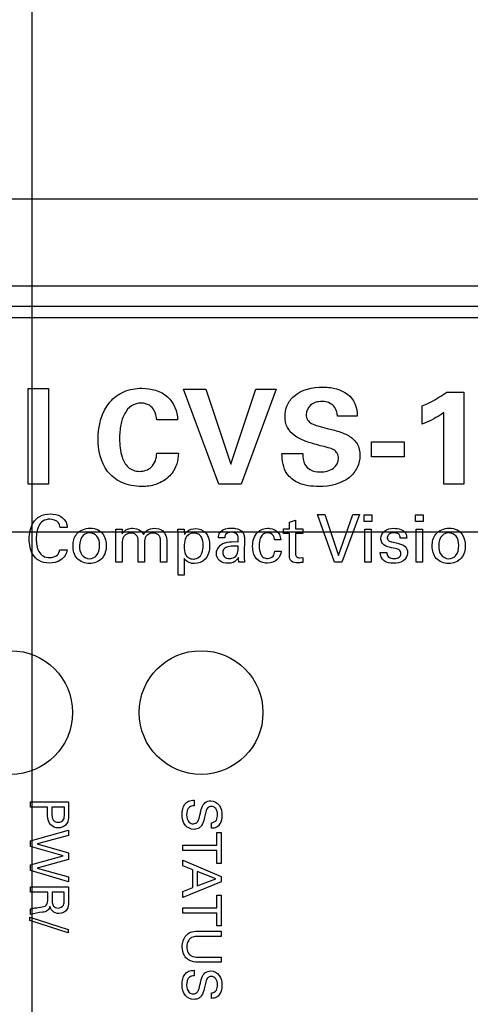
# Model space of a CAD drawing. Header units: inches. Extents: x 0 to 34, y 0 to 22.
# Tile 53 of 65: x 18.837 to 19.311, y 16.341 to 17.376. Entities that reach past the tile are written whole.
import ezdxf

# ---------------------------------------------------------------- set-up
doc = ezdxf.new("R2010")
doc.units = ezdxf.units.IN
doc.header["$LTSCALE"] = 1.87
doc.header["$MEASUREMENT"] = 0
doc.layers.get('0').update_dxf_attribs({"linetype": 'CONTINUOUS'})
doc.layers.add('02___PRT_ALL_AXES', color=7, linetype='CONTINUOUS')
doc.layers.add('DIMENSIONS', color=7, linetype='CONTINUOUS')
doc.styles.get("Standard").update_dxf_attribs({"font": 'txt', "width": 0.8})
doc.dimstyles.new('DIMSTYLE_1', dxfattribs={"dimtxt": 0.125, "dimasz": 0.18, "dimexe": 0.125, "dimexo": 0.0625, "dimgap": 0.0625, "dimtad": 0, "dimtih": 1, "dimtoh": 1, "dimdec": 3, "dimzin": 4, "dimdsep": 46, "dimtxsty": 'STANDARD', "dimblk": '_FILLED', "dimblk1": '_FILLED', "dimblk2": '_FILLED', "dimcen": 0.09, "dimadec": 0, "dimazin": 0, "dimtp": 0.001, "dimtm": 0.001, "dimtfac": 1, "dimtdec": 3, "dimtofl": 0, "dimtmove": 0, "dimatfit": 3, "dimldrblk": '_FILLED', "dimfxl": 1, "dimtolj": 1, "dimtzin": 4, "dimarcsym": 0})

# ---------------------------------------------------------------- blocks, each defined once
blk = doc.blocks.new('_FILLED')
at = {"color": 0, "linetype": 'BYBLOCK'}
blk.add_solid([(0, 0), (-1, 0.1736), (-1, -0.1736)], dxfattribs=at)
blk = doc.blocks.new('*D23')
at = {"layer": 'DIMENSIONS', "color": 2, "linetype": 'CONTINUOUS'}
for p, q in [((18.6593, 17.2541), (17.1718, 17.2541)), ((17.2968, 17.2541), (17.2968, 16.7399)), ((17.2968, 15.9756), (17.2968, 16.4899)), ((18.9244, 15.9756), (17.1718, 15.9756))]:
    blk.add_line(p, q, dxfattribs=at)
at = {"layer": 'DIMENSIONS', "color": 2, "linetype": 'CONTINUOUS', "xscale": 0.18, "yscale": 0.18, "zscale": 0.18}
for p, rotation in [((17.2968, 17.2541), 90), ((17.2968, 15.9756), 270)]:
    blk.add_blockref('_FILLED', p, dxfattribs=dict(at, rotation=rotation))
at = {"layer": 'DIMENSIONS', "color": 2, "linetype": 'CONTINUOUS', "insert": (17.2968, 16.6774), "char_height": 0.125, "width": 1.325, "attachment_point": 2, "line_spacing_factor": 0.9}
blk.add_mtext('1.278{\\Ftxt.shx;\\W1.000000;\\H0.125000; }[32.47]', dxfattribs=at)
blk = doc.blocks.new('*D25')
at = {"layer": 'DIMENSIONS', "color": 2, "linetype": 'CONTINUOUS'}
for p, q in [((18.0468, 17.2751), (18.0468, 18.0626)), ((18.8504, 15.7061), (18.8504, 18.0626)), ((18.0468, 17.9376), (17.6929, 17.9376)), ((18.8504, 17.9376), (19.2104, 17.9376))]:
    blk.add_line(p, q, dxfattribs=at)
at = {"layer": 'DIMENSIONS', "color": 2, "linetype": 'CONTINUOUS', "xscale": 0.18, "yscale": 0.18, "zscale": 0.18}
blk.add_blockref('_FILLED', (18.0468, 17.9376), dxfattribs=at)
at = {"layer": 'DIMENSIONS', "color": 2, "linetype": 'CONTINUOUS', "xscale": 0.18, "yscale": 0.18, "zscale": 0.18, "rotation": 180}
blk.add_blockref('_FILLED', (18.8504, 17.9376), dxfattribs=at)
at = {"layer": 'DIMENSIONS', "color": 2, "linetype": 'CONTINUOUS', "insert": (17.6304, 18.0001), "char_height": 0.125, "width": 1.225, "attachment_point": 3, "line_spacing_factor": 0.9}
blk.add_mtext('.804{\\Ftxt.shx;\\W1.000000;\\H0.125000; }[20.41]', dxfattribs=at)
blk = doc.blocks.new('*D26')
at = {"layer": 'DIMENSIONS', "color": 2, "linetype": 'CONTINUOUS'}
for p, q in [((18.8504, 16.3661), (18.8504, 18.8126)), ((19.8866, 16.3586), (19.8866, 18.8126)), ((18.8504, 18.6876), (18.4843, 18.6876)), ((19.8866, 18.6876), (20.2466, 18.6876))]:
    blk.add_line(p, q, dxfattribs=at)
at = {"layer": 'DIMENSIONS', "color": 2, "linetype": 'CONTINUOUS', "xscale": 0.18, "yscale": 0.18, "zscale": 0.18}
blk.add_blockref('_FILLED', (18.8504, 18.6876), dxfattribs=at)
at = {"layer": 'DIMENSIONS', "color": 2, "linetype": 'CONTINUOUS', "xscale": 0.18, "yscale": 0.18, "zscale": 0.18, "rotation": 180}
blk.add_blockref('_FILLED', (19.8866, 18.6876), dxfattribs=at)
at = {"layer": 'DIMENSIONS', "color": 2, "linetype": 'CONTINUOUS', "insert": (18.4218, 18.7501), "char_height": 0.125, "width": 1.325, "attachment_point": 3, "line_spacing_factor": 0.9}
blk.add_mtext('1.036{\\Ftxt.shx;\\W1.000000;\\H0.125000; }[26.32]', dxfattribs=at)

msp = doc.modelspace()

# ---------------------------------------------------------------- linework, layer by layer
at = {"color": 7, "linetype": 'CONTINUOUS'}
for p, q in [((18.2468, 17.1876), (20.2468, 17.1876)), ((19.9943, 17.0959), (18.4993, 17.0959)), ((19.9943, 17.0743), (18.4993, 17.0743)), ((20.0028, 17.0625), (18.4908, 17.0625)), ((18.0468, 16.8376), (20.4468, 16.8376))]:
    msp.add_line(p, q, dxfattribs=at)
at = {"color": 40, "linetype": 'CONTINUOUS'}
for p, q in [((18.8462, 16.8876), (18.8462, 16.9882)), ((18.8462, 16.9882), (18.8677, 16.9882)), ((18.8677, 16.9882), (18.8677, 16.8876)), ((19.0464, 16.8876), (19.0094, 16.9875)), ((19.0094, 16.9875), (19.0329, 16.9875)), ((19.0329, 16.9875), (19.0592, 16.9088)), ((19.0592, 16.9088), (19.0856, 16.9875)), ((19.1069, 16.9875), (19.0699, 16.8876)), ((19.0856, 16.9875), (19.1069, 16.9875)), ((19.2859, 16.9845), (19.3039, 16.9845)), ((19.3039, 16.9845), (19.3039, 16.8876)), ((19.2602, 16.9506), (19.2602, 16.9699)), ((19.1919, 16.9592), (19.1712, 16.9592)), ((19.2829, 16.8876), (19.2829, 16.963)), ((19.0032, 16.9552), (18.9813, 16.9552)), ((19.2069, 16.9165), (19.2069, 16.9321)), ((19.2069, 16.9321), (19.2413, 16.9321)), ((19.2413, 16.9321), (19.2413, 16.9165)), ((18.9814, 16.9201), (19.0041, 16.9201)), ((19.1129, 16.9197), (19.1349, 16.9197)), ((19.2413, 16.9165), (19.2069, 16.9165)), ((18.8677, 16.8876), (18.8462, 16.8876)), ((19.0699, 16.8876), (19.0464, 16.8876)), ((19.3039, 16.8876), (19.2829, 16.8876)), ((19.1681, 16.8055), (19.1502, 16.8557)), ((19.1502, 16.8557), (19.1579, 16.8557)), ((19.1579, 16.8557), (19.1722, 16.8128)), ((19.1722, 16.8128), (19.1872, 16.8557)), ((19.1942, 16.8557), (19.1757, 16.8055)), ((19.1872, 16.8557), (19.1942, 16.8557)), ((19.1993, 16.8484), (19.1993, 16.8555)), ((19.1993, 16.8555), (19.2072, 16.8555)), ((19.2072, 16.8555), (19.2072, 16.8484)), ((19.2533, 16.8484), (19.2533, 16.8555)), ((19.2533, 16.8555), (19.2612, 16.8555)), ((19.2612, 16.8555), (19.2612, 16.8484)), ((19.1207, 16.8478), (19.1271, 16.8499)), ((19.1207, 16.8405), (19.1207, 16.8478)), ((19.1271, 16.8499), (19.1271, 16.8405)), ((19.2072, 16.8484), (19.1993, 16.8484)), ((19.2612, 16.8484), (19.2533, 16.8484)), ((18.8873, 16.8421), (18.8799, 16.8421)), ((18.9384, 16.8357), (18.9382, 16.8404)), ((18.9382, 16.8404), (18.9449, 16.8404)), ((18.9384, 16.8055), (18.9384, 16.8357)), ((18.9449, 16.8404), (18.9449, 16.8353)), ((19.0036, 16.8404), (19.0102, 16.8404)), ((19.0038, 16.8347), (19.0036, 16.8404)), ((19.0038, 16.7921), (19.0038, 16.8347)), ((19.0102, 16.8404), (19.0104, 16.8346)), ((19.1145, 16.8357), (19.1145, 16.8405)), ((19.1145, 16.8405), (19.1207, 16.8405)), ((19.1207, 16.8357), (19.1145, 16.8357)), ((19.1207, 16.8124), (19.1207, 16.8357)), ((19.1271, 16.8405), (19.1349, 16.8405)), ((19.1271, 16.8357), (19.1271, 16.8148)), ((19.1349, 16.8357), (19.1271, 16.8357)), ((19.1349, 16.8405), (19.1349, 16.8357)), ((19.2, 16.8055), (19.2, 16.8404)), ((19.2, 16.8404), (19.2065, 16.8404)), ((19.2065, 16.8404), (19.2065, 16.8055)), ((19.254, 16.8055), (19.254, 16.8404)), ((19.254, 16.8404), (19.2606, 16.8404)), ((19.2606, 16.8404), (19.2606, 16.8055)), ((18.945, 16.8253), (18.945, 16.8055)), ((18.9618, 16.8055), (18.9618, 16.8286)), ((18.9684, 16.825), (18.9684, 16.8055)), ((18.9852, 16.8055), (18.9852, 16.8279)), ((18.9918, 16.8289), (18.9918, 16.8055)), ((19.0527, 16.8311), (19.0461, 16.8311)), ((19.0623, 16.8272), (19.067, 16.827)), ((19.067, 16.8224), (19.0632, 16.8226)), ((19.0734, 16.8309), (19.0731, 16.8142)), ((19.1116, 16.8292), (19.105, 16.8292)), ((19.2439, 16.8307), (19.2372, 16.8307)), ((18.8796, 16.8187), (18.8872, 16.8187)), ((19.1053, 16.8171), (19.1119, 16.8171)), ((19.2161, 16.8158), (19.223, 16.8158)), ((18.945, 16.8055), (18.9384, 16.8055)), ((18.9684, 16.8055), (18.9618, 16.8055)), ((18.9918, 16.8055), (18.9852, 16.8055)), ((19.0103, 16.8094), (19.0103, 16.7921)), ((19.0737, 16.8055), (19.0677, 16.8055)), ((19.1318, 16.8101), (19.1349, 16.8105)), ((19.1349, 16.8105), (19.1349, 16.8054)), ((19.1757, 16.8055), (19.1681, 16.8055)), ((19.2065, 16.8055), (19.2, 16.8055)), ((19.2606, 16.8055), (19.254, 16.8055)), ((19.0103, 16.7921), (19.0038, 16.7921)), ((18.8487, 16.548), (18.8487, 16.5535)), ((18.8487, 16.5535), (18.8888, 16.5535)), ((18.8888, 16.5535), (18.8888, 16.5401)), ((19.0206, 16.5553), (19.0206, 16.5495)), ((18.8666, 16.548), (18.8487, 16.548)), ((18.8666, 16.5415), (18.8666, 16.548)), ((18.8712, 16.548), (18.8712, 16.5414)), ((18.8843, 16.548), (18.8712, 16.548)), ((18.8843, 16.5402), (18.8843, 16.548)), ((18.8487, 16.5127), (18.8888, 16.524)), ((18.8888, 16.524), (18.8888, 16.5181)), ((19.039, 16.5258), (19.039, 16.5316)), ((18.8487, 16.5067), (18.8487, 16.5127)), ((18.8888, 16.5181), (18.8559, 16.5094)), ((19.0443, 16.5079), (19.0443, 16.5213)), ((19.0443, 16.5213), (19.049, 16.5213)), ((19.049, 16.5213), (19.049, 16.4889)), ((18.883, 16.4967), (18.8487, 16.5067)), ((18.8559, 16.5094), (18.8888, 16.4999)), ((19.0089, 16.5024), (19.0089, 16.5079)), ((19.0089, 16.5079), (19.0443, 16.5079)), ((19.0443, 16.5024), (19.0089, 16.5024)), ((19.0443, 16.4889), (19.0443, 16.5024)), ((18.8487, 16.4874), (18.883, 16.4967)), ((18.8888, 16.493), (18.8556, 16.4839)), ((18.8888, 16.4999), (18.8888, 16.493)), ((19.0089, 16.4865), (19.0089, 16.4922)), ((19.0089, 16.4922), (19.049, 16.4753)), ((18.8487, 16.4813), (18.8487, 16.4874)), ((18.8888, 16.4694), (18.8487, 16.4813)), ((18.8556, 16.4839), (18.8888, 16.4748)), ((19.0194, 16.4822), (19.0089, 16.4865)), ((19.0194, 16.4636), (19.0194, 16.4822)), ((19.049, 16.4889), (19.0443, 16.4889)), ((18.8888, 16.4748), (18.8888, 16.4694)), ((19.0239, 16.4804), (19.0239, 16.4652)), ((19.0435, 16.4726), (19.0239, 16.4804)), ((19.0239, 16.4652), (19.0435, 16.4726)), ((19.049, 16.4753), (19.049, 16.4694)), ((18.8487, 16.4587), (18.8487, 16.4642)), ((18.8487, 16.4642), (18.8888, 16.4642)), ((18.8888, 16.4642), (18.8888, 16.4498)), ((19.049, 16.4694), (19.0089, 16.4532)), ((19.0089, 16.4592), (19.0194, 16.4636)), ((18.8668, 16.4587), (18.8487, 16.4587)), ((18.8668, 16.4517), (18.8668, 16.4587)), ((18.8716, 16.4588), (18.8716, 16.45)), ((18.8842, 16.4588), (18.8716, 16.4588)), ((18.8842, 16.45), (18.8842, 16.4588)), ((19.0089, 16.4532), (19.0089, 16.4592)), ((19.0443, 16.4422), (19.0443, 16.4556)), ((19.0443, 16.4556), (19.049, 16.4556)), ((19.049, 16.4556), (19.049, 16.4232)), ((18.8487, 16.4351), (18.8487, 16.4411)), ((19.0089, 16.4367), (19.0089, 16.4422)), ((19.0089, 16.4422), (19.0443, 16.4422)), ((18.8479, 16.4287), (18.8479, 16.4324)), ((18.8479, 16.4324), (18.8883, 16.4194)), ((19.0443, 16.4367), (19.0089, 16.4367)), ((19.0443, 16.4232), (19.0443, 16.4367)), ((18.8883, 16.4158), (18.8479, 16.4287)), ((18.8883, 16.4194), (18.8883, 16.4158)), ((19.049, 16.4232), (19.0443, 16.4232)), ((19.049, 16.4121), (19.0242, 16.4121)), ((19.0246, 16.4177), (19.049, 16.4177)), ((19.049, 16.4177), (19.049, 16.4121)), ((19.0244, 16.3903), (19.049, 16.3903)), ((19.049, 16.3903), (19.049, 16.3849)), ((19.049, 16.3849), (19.0243, 16.3849)), ((19.0206, 16.3765), (19.0206, 16.3707)), ((19.039, 16.3469), (19.039, 16.3527))]:
    msp.add_line(p, q, dxfattribs=at)
msp.add_arc((19.2067, 17.0943), 0.1355, 293.2763, 305.8041, dxfattribs=at)
for points, knots in [([(18.9198, 16.9356), (18.9198, 16.9491), (18.925, 16.9703), (18.9466, 16.9863), (18.9593, 16.9885), (18.9658, 16.9885)], [0, 0, 0, 0, 0.518129, 0.749842, 1, 1, 1, 1]), ([(18.9658, 16.9885), (18.9753, 16.9885), (18.9952, 16.9834), (19.0032, 16.964), (19.0032, 16.9552)], [0, 0, 0, 0, 0.519407, 1, 1, 1, 1]), ([(19.1161, 16.9585), (19.1161, 16.9625), (19.1176, 16.9708), (19.1289, 16.9865), (19.1453, 16.9896), (19.1559, 16.9896)], [0, 0, 0, 0, 0.214986, 0.432862, 1, 1, 1, 1]), ([(19.1559, 16.9896), (19.1586, 16.9896), (19.1695, 16.9891), (19.181, 16.9843), (19.1862, 16.9778)], [0, 0, 0, 0, 0.245092, 1, 1, 1, 1]), ([(18.965, 16.9728), (18.9614, 16.9728), (18.954, 16.9709), (18.9467, 16.9616), (18.943, 16.9494), (18.9423, 16.9404), (18.9423, 16.9355)], [0, 0, 0, 0, 0.220543, 0.440111, 0.698597, 1, 1, 1, 1]), ([(18.9813, 16.9552), (18.9809, 16.9587), (18.9797, 16.9646), (18.9736, 16.9716), (18.968, 16.9728), (18.965, 16.9728)], [0, 0, 0, 0, 0.395541, 0.663615, 1, 1, 1, 1]), ([(19.1549, 16.9745), (19.1507, 16.9745), (19.1421, 16.9728), (19.1384, 16.9645), (19.1384, 16.9609)], [0, 0, 0, 0, 0.537046, 1, 1, 1, 1]), ([(19.1712, 16.9592), (19.1709, 16.9623), (19.1697, 16.9678), (19.1633, 16.9737), (19.1579, 16.9745), (19.1549, 16.9745)], [0, 0, 0, 0, 0.374974, 0.638688, 1, 1, 1, 1]), ([(19.1862, 16.9778), (19.1875, 16.9761), (19.191, 16.9704), (19.1919, 16.9637), (19.1919, 16.9592)], [0, 0, 0, 0, 0.324238, 1, 1, 1, 1]), ([(19.1531, 16.9281), (19.1478, 16.9295), (19.1382, 16.9322), (19.1258, 16.9379), (19.1175, 16.947), (19.1161, 16.9547), (19.1161, 16.9585)], [0, 0, 0, 0, 0.318598, 0.570257, 0.779285, 1, 1, 1, 1]), ([(19.1384, 16.9609), (19.1384, 16.9589), (19.1391, 16.9549), (19.1443, 16.9508), (19.1515, 16.9485), (19.157, 16.9471), (19.1602, 16.9463)], [0, 0, 0, 0, 0.205126, 0.399498, 0.6559, 1, 1, 1, 1]), ([(19.2829, 16.963), (19.2817, 16.962), (19.2746, 16.9572), (19.2668, 16.9533), (19.2602, 16.9506)], [0, 0, 0, 0, 0.177074, 1, 1, 1, 1]), ([(19.1602, 16.9463), (19.1645, 16.9453), (19.1727, 16.9432), (19.184, 16.9387), (19.1931, 16.9302), (19.1947, 16.922), (19.1947, 16.9178)], [0, 0, 0, 0, 0.269837, 0.517908, 0.744714, 1, 1, 1, 1]), ([(18.9657, 16.8852), (18.9583, 16.8852), (18.9444, 16.8874), (18.9238, 16.9041), (18.9198, 16.9236), (18.9198, 16.9356)], [0, 0, 0, 0, 0.290828, 0.529579, 1, 1, 1, 1]), ([(18.9423, 16.9355), (18.9423, 16.9289), (18.9432, 16.9183), (18.9502, 16.9042), (18.959, 16.9011), (18.9633, 16.9011)], [0, 0, 0, 0, 0.438692, 0.71037, 1, 1, 1, 1]), ([(19.1722, 16.9147), (19.1722, 16.9165), (19.1716, 16.9202), (19.1672, 16.9242), (19.1608, 16.9263), (19.1559, 16.9275), (19.1531, 16.9281)], [0, 0, 0, 0, 0.216872, 0.411604, 0.662286, 1, 1, 1, 1]), ([(18.9633, 16.9011), (18.9677, 16.9011), (18.978, 16.9044), (18.9812, 16.9149), (18.9814, 16.9201)], [0, 0, 0, 0, 0.455451, 1, 1, 1, 1]), ([(19.0041, 16.9201), (19.0038, 16.9164), (19.003, 16.9078), (18.9984, 16.9), (18.995, 16.8965)], [0, 0, 0, 0, 0.429247, 1, 1, 1, 1]), ([(19.1519, 16.8852), (19.1443, 16.8852), (19.1313, 16.8865), (19.1148, 16.8993), (19.113, 16.9125), (19.1129, 16.9197)], [0, 0, 0, 0, 0.383409, 0.636893, 1, 1, 1, 1]), ([(19.1349, 16.9197), (19.1349, 16.9158), (19.1354, 16.909), (19.143, 16.9015), (19.1495, 16.9006), (19.1531, 16.9006)], [0, 0, 0, 0, 0.382381, 0.637233, 1, 1, 1, 1]), ([(19.1947, 16.9178), (19.1947, 16.9135), (19.1928, 16.9046), (19.1799, 16.8887), (19.1629, 16.8852), (19.1519, 16.8852)], [0, 0, 0, 0, 0.218798, 0.441106, 1, 1, 1, 1]), ([(19.1531, 16.9006), (19.1579, 16.9006), (19.1674, 16.902), (19.1722, 16.9109), (19.1722, 16.9147)], [0, 0, 0, 0, 0.558314, 1, 1, 1, 1]), ([(18.995, 16.8965), (18.9911, 16.8924), (18.9815, 16.8865), (18.9707, 16.8852), (18.9657, 16.8852)], [0, 0, 0, 0, 0.534576, 1, 1, 1, 1]), ([(18.8474, 16.83), (18.8474, 16.8359), (18.8491, 16.8454), (18.8584, 16.855), (18.8656, 16.8564), (18.8693, 16.8564)], [0, 0, 0, 0, 0.460661, 0.705829, 1, 1, 1, 1]), ([(18.8693, 16.8564), (18.8732, 16.8564), (18.8795, 16.8552), (18.8859, 16.8492), (18.8872, 16.8446), (18.8873, 16.8421)], [0, 0, 0, 0, 0.46146, 0.708727, 1, 1, 1, 1]), ([(18.8691, 16.8508), (18.8665, 16.8508), (18.8615, 16.8496), (18.8555, 16.8418), (18.8548, 16.8347), (18.8548, 16.8301)], [0, 0, 0, 0, 0.271027, 0.51105, 1, 1, 1, 1]), ([(18.8799, 16.8421), (18.8796, 16.8439), (18.8781, 16.849), (18.8723, 16.8508), (18.8691, 16.8508)], [0, 0, 0, 0, 0.355864, 1, 1, 1, 1]), ([(18.8934, 16.8225), (18.8934, 16.8269), (18.8955, 16.8373), (18.9061, 16.8413), (18.9112, 16.8413)], [0, 0, 0, 0, 0.462542, 1, 1, 1, 1]), ([(18.9112, 16.8365), (18.9087, 16.8365), (18.9019, 16.834), (18.9002, 16.8268), (18.9002, 16.8229)], [0, 0, 0, 0, 0.394306, 1, 1, 1, 1]), ([(18.9112, 16.8413), (18.9141, 16.8413), (18.9195, 16.8404), (18.9268, 16.8339), (18.9283, 16.8271), (18.9283, 16.823)], [0, 0, 0, 0, 0.312519, 0.56019, 1, 1, 1, 1]), ([(18.9213, 16.8232), (18.9213, 16.8266), (18.9204, 16.8335), (18.9139, 16.8365), (18.9112, 16.8365)], [0, 0, 0, 0, 0.559058, 1, 1, 1, 1]), ([(18.9449, 16.8353), (18.9462, 16.8375), (18.9496, 16.8407), (18.9541, 16.8413), (18.9559, 16.8413)], [0, 0, 0, 0, 0.580851, 1, 1, 1, 1]), ([(18.9542, 16.8362), (18.9532, 16.8362), (18.9502, 16.8358), (18.9477, 16.8339), (18.9465, 16.8324)], [0, 0, 0, 0, 0.342143, 1, 1, 1, 1]), ([(18.9618, 16.8286), (18.9618, 16.8305), (18.9606, 16.8348), (18.9562, 16.8362), (18.9542, 16.8362)], [0, 0, 0, 0, 0.482911, 1, 1, 1, 1]), ([(18.9559, 16.8413), (18.9587, 16.8413), (18.9637, 16.8403), (18.9665, 16.8363), (18.9673, 16.8347)], [0, 0, 0, 0, 0.61219, 1, 1, 1, 1]), ([(18.9673, 16.8347), (18.9682, 16.8362), (18.9712, 16.84), (18.9761, 16.8413), (18.9791, 16.8413)], [0, 0, 0, 0, 0.376941, 1, 1, 1, 1]), ([(18.9774, 16.8362), (18.9764, 16.8362), (18.9736, 16.8358), (18.971, 16.834), (18.9699, 16.8325)], [0, 0, 0, 0, 0.335183, 1, 1, 1, 1]), ([(18.9841, 16.8331), (18.9838, 16.8336), (18.9821, 16.8354), (18.9794, 16.8362), (18.9774, 16.8362)], [0, 0, 0, 0, 0.207032, 1, 1, 1, 1]), ([(18.9791, 16.8413), (18.9819, 16.8413), (18.989, 16.8399), (18.9918, 16.8326), (18.9918, 16.8289)], [0, 0, 0, 0, 0.43825, 1, 1, 1, 1]), ([(18.9852, 16.8279), (18.9852, 16.8285), (18.9852, 16.8303), (18.9847, 16.8322), (18.9841, 16.8331)], [0, 0, 0, 0, 0.364906, 1, 1, 1, 1]), ([(19.0205, 16.8361), (19.0184, 16.8361), (19.0143, 16.8351), (19.0104, 16.8293), (19.0101, 16.8247), (19.0101, 16.8219)], [0, 0, 0, 0, 0.317105, 0.57799, 1, 1, 1, 1]), ([(19.0104, 16.8346), (19.0111, 16.8359), (19.0141, 16.8395), (19.0191, 16.8409), (19.0222, 16.8409)], [0, 0, 0, 0, 0.313261, 1, 1, 1, 1]), ([(19.0301, 16.8233), (19.0301, 16.8263), (19.0296, 16.8309), (19.0253, 16.8355), (19.0221, 16.8361), (19.0205, 16.8361)], [0, 0, 0, 0, 0.497636, 0.728415, 1, 1, 1, 1]), ([(19.0222, 16.8409), (19.0259, 16.8409), (19.035, 16.8373), (19.0369, 16.8277), (19.0369, 16.8229)], [0, 0, 0, 0, 0.429154, 1, 1, 1, 1]), ([(19.0461, 16.8311), (19.0462, 16.8315), (19.0464, 16.8339), (19.0473, 16.8362), (19.0486, 16.8377)], [0, 0, 0, 0, 0.207696, 1, 1, 1, 1]), ([(19.0597, 16.837), (19.0575, 16.837), (19.0535, 16.8359), (19.0527, 16.8323), (19.0527, 16.8311)], [0, 0, 0, 0, 0.639192, 1, 1, 1, 1]), ([(19.0598, 16.8414), (19.0611, 16.8414), (19.0655, 16.8411), (19.0707, 16.8392), (19.0722, 16.8363)], [0, 0, 0, 0, 0.279791, 1, 1, 1, 1]), ([(19.067, 16.827), (19.067, 16.8279), (19.067, 16.8304), (19.0668, 16.8334), (19.0657, 16.8347)], [0, 0, 0, 0, 0.357168, 1, 1, 1, 1]), ([(19.0722, 16.8363), (19.0725, 16.8358), (19.0732, 16.8341), (19.0734, 16.8322), (19.0734, 16.8309)], [0, 0, 0, 0, 0.295152, 1, 1, 1, 1]), ([(19.0821, 16.8224), (19.0821, 16.8277), (19.0846, 16.8379), (19.0942, 16.8413), (19.098, 16.8413)], [0, 0, 0, 0, 0.583829, 1, 1, 1, 1]), ([(19.098, 16.8365), (19.0962, 16.8365), (19.0926, 16.8355), (19.0893, 16.8301), (19.089, 16.8259), (19.089, 16.8233)], [0, 0, 0, 0, 0.307108, 0.571956, 1, 1, 1, 1]), ([(19.098, 16.8413), (19.0987, 16.8413), (19.1026, 16.841), (19.1066, 16.8394), (19.1087, 16.837)], [0, 0, 0, 0, 0.187904, 1, 1, 1, 1]), ([(19.105, 16.8292), (19.1049, 16.8306), (19.1043, 16.8345), (19.1002, 16.8365), (19.098, 16.8365)], [0, 0, 0, 0, 0.402077, 1, 1, 1, 1]), ([(19.1087, 16.837), (19.1092, 16.8363), (19.1109, 16.834), (19.1114, 16.8311), (19.1116, 16.8292)], [0, 0, 0, 0, 0.317782, 1, 1, 1, 1]), ([(19.2168, 16.8306), (19.2168, 16.8335), (19.2202, 16.84), (19.227, 16.8412), (19.2304, 16.8412)], [0, 0, 0, 0, 0.455264, 1, 1, 1, 1]), ([(19.2305, 16.8364), (19.2292, 16.8364), (19.226, 16.8363), (19.2234, 16.8332), (19.2234, 16.8314)], [0, 0, 0, 0, 0.42237, 1, 1, 1, 1]), ([(19.2372, 16.8307), (19.2373, 16.8325), (19.2356, 16.8363), (19.232, 16.8364), (19.2305, 16.8364)], [0, 0, 0, 0, 0.549587, 1, 1, 1, 1]), ([(19.2707, 16.8225), (19.2707, 16.8269), (19.2728, 16.8373), (19.2833, 16.8413), (19.2884, 16.8413)], [0, 0, 0, 0, 0.462515, 1, 1, 1, 1]), ([(19.2884, 16.8365), (19.2859, 16.8365), (19.2792, 16.834), (19.2775, 16.8268), (19.2775, 16.8229)], [0, 0, 0, 0, 0.394287, 1, 1, 1, 1]), ([(19.2884, 16.8413), (19.2914, 16.8413), (19.2968, 16.8404), (19.3041, 16.8339), (19.3055, 16.8271), (19.3055, 16.823)], [0, 0, 0, 0, 0.312458, 0.560125, 1, 1, 1, 1]), ([(19.2986, 16.8232), (19.2986, 16.8266), (19.2977, 16.8335), (19.2911, 16.8365), (19.2884, 16.8365)], [0, 0, 0, 0, 0.559114, 1, 1, 1, 1]), ([(18.8684, 16.8047), (18.8648, 16.8047), (18.8577, 16.806), (18.8489, 16.8153), (18.8474, 16.8244), (18.8474, 16.83)], [0, 0, 0, 0, 0.299492, 0.545483, 1, 1, 1, 1]), ([(18.8548, 16.8301), (18.8548, 16.8255), (18.8555, 16.8184), (18.8618, 16.8113), (18.8666, 16.8104), (18.869, 16.8104)], [0, 0, 0, 0, 0.502161, 0.733003, 1, 1, 1, 1]), ([(18.9002, 16.8229), (18.9002, 16.8196), (18.9011, 16.8128), (18.9077, 16.8092), (18.9107, 16.8092)], [0, 0, 0, 0, 0.521409, 1, 1, 1, 1]), ([(18.9283, 16.823), (18.9283, 16.8184), (18.9257, 16.808), (18.9154, 16.8043), (18.9106, 16.8043)], [0, 0, 0, 0, 0.491175, 1, 1, 1, 1]), ([(18.9107, 16.8092), (18.9133, 16.8092), (18.9201, 16.8121), (18.9213, 16.8194), (18.9213, 16.8232)], [0, 0, 0, 0, 0.403658, 1, 1, 1, 1]), ([(18.9699, 16.8325), (18.9687, 16.8308), (18.9684, 16.8281), (18.9684, 16.8255), (18.9684, 16.825)], [0, 0, 0, 0, 0.802822, 1, 1, 1, 1]), ([(19.0369, 16.8229), (19.0369, 16.8178), (19.0346, 16.8078), (19.025, 16.8042), (19.021, 16.8042)], [0, 0, 0, 0, 0.556725, 1, 1, 1, 1]), ([(19.0272, 16.8124), (19.0279, 16.8132), (19.0296, 16.8166), (19.0301, 16.8205), (19.0301, 16.8233)], [0, 0, 0, 0, 0.277852, 1, 1, 1, 1]), ([(19.044, 16.8147), (19.044, 16.8154), (19.0444, 16.8195), (19.0473, 16.8232), (19.0502, 16.8249)], [0, 0, 0, 0, 0.193714, 1, 1, 1, 1]), ([(19.0502, 16.8249), (19.0511, 16.8254), (19.055, 16.8269), (19.0592, 16.8272), (19.0623, 16.8272)], [0, 0, 0, 0, 0.268007, 1, 1, 1, 1]), ([(19.0632, 16.8226), (19.0608, 16.8226), (19.0569, 16.8224), (19.0518, 16.8201), (19.0506, 16.817), (19.0506, 16.8156)], [0, 0, 0, 0, 0.458405, 0.72489, 1, 1, 1, 1]), ([(19.089, 16.8233), (19.089, 16.8201), (19.0893, 16.8152), (19.0932, 16.8102), (19.0962, 16.8095), (19.0977, 16.8095)], [0, 0, 0, 0, 0.534177, 0.756826, 1, 1, 1, 1]), ([(19.2302, 16.8202), (19.227, 16.821), (19.2222, 16.8217), (19.2174, 16.8261), (19.2168, 16.8291), (19.2168, 16.8306)], [0, 0, 0, 0, 0.534246, 0.75283, 1, 1, 1, 1]), ([(19.2234, 16.8314), (19.2234, 16.8302), (19.2249, 16.8278), (19.2273, 16.8272), (19.2284, 16.827)], [0, 0, 0, 0, 0.523146, 1, 1, 1, 1]), ([(19.2284, 16.827), (19.2303, 16.8265), (19.235, 16.8253), (19.2401, 16.8241), (19.2422, 16.8222)], [0, 0, 0, 0, 0.41642, 1, 1, 1, 1]), ([(19.2775, 16.8229), (19.2775, 16.8196), (19.2784, 16.8128), (19.285, 16.8092), (19.288, 16.8092)], [0, 0, 0, 0, 0.521523, 1, 1, 1, 1]), ([(19.3055, 16.823), (19.3055, 16.8184), (19.303, 16.808), (19.2927, 16.8043), (19.2879, 16.8043)], [0, 0, 0, 0, 0.491193, 1, 1, 1, 1]), ([(19.288, 16.8092), (19.2906, 16.8092), (19.2974, 16.8121), (19.2986, 16.8194), (19.2986, 16.8232)], [0, 0, 0, 0, 0.403625, 1, 1, 1, 1]), ([(18.8872, 16.8187), (18.8868, 16.8145), (18.8815, 16.8063), (18.8727, 16.8047), (18.8684, 16.8047)], [0, 0, 0, 0, 0.497518, 1, 1, 1, 1]), ([(18.8771, 16.8134), (18.8775, 16.8139), (18.8787, 16.8154), (18.8793, 16.8174), (18.8796, 16.8187)], [0, 0, 0, 0, 0.315456, 1, 1, 1, 1]), ([(18.9106, 16.8043), (18.906, 16.8043), (18.8958, 16.8078), (18.8934, 16.818), (18.8934, 16.8225)], [0, 0, 0, 0, 0.505895, 1, 1, 1, 1]), ([(19.0101, 16.8219), (19.0101, 16.8192), (19.0104, 16.8147), (19.0144, 16.8097), (19.018, 16.8089), (19.0199, 16.8089)], [0, 0, 0, 0, 0.447217, 0.694847, 1, 1, 1, 1]), ([(19.0199, 16.8089), (19.0204, 16.8089), (19.0231, 16.8091), (19.0259, 16.8106), (19.0272, 16.8124)], [0, 0, 0, 0, 0.187507, 1, 1, 1, 1]), ([(19.0563, 16.8044), (19.0531, 16.8044), (19.0466, 16.8058), (19.044, 16.812), (19.044, 16.8147)], [0, 0, 0, 0, 0.54735, 1, 1, 1, 1]), ([(19.0506, 16.8156), (19.0506, 16.8142), (19.0519, 16.8105), (19.0558, 16.8095), (19.0579, 16.8095)], [0, 0, 0, 0, 0.398667, 1, 1, 1, 1]), ([(19.0579, 16.8095), (19.0587, 16.8095), (19.0615, 16.8097), (19.0642, 16.8115), (19.0653, 16.8133)], [0, 0, 0, 0, 0.275887, 1, 1, 1, 1]), ([(19.0653, 16.8133), (19.0657, 16.8138), (19.0671, 16.8167), (19.0669, 16.8199), (19.067, 16.8224)], [0, 0, 0, 0, 0.206406, 1, 1, 1, 1]), ([(19.0731, 16.8142), (19.0731, 16.8139), (19.0732, 16.8109), (19.0733, 16.808), (19.0737, 16.8055)], [0, 0, 0, 0, 0.125814, 1, 1, 1, 1]), ([(19.0863, 16.8091), (19.0857, 16.8097), (19.0829, 16.8136), (19.0821, 16.8186), (19.0821, 16.8224)], [0, 0, 0, 0, 0.183484, 1, 1, 1, 1]), ([(19.0977, 16.8095), (19.0998, 16.8095), (19.1041, 16.8111), (19.1052, 16.8153), (19.1053, 16.8171)], [0, 0, 0, 0, 0.541842, 1, 1, 1, 1]), ([(19.1119, 16.8171), (19.1117, 16.8139), (19.1087, 16.8068), (19.1013, 16.8046), (19.0978, 16.8046)], [0, 0, 0, 0, 0.472747, 1, 1, 1, 1]), ([(19.1295, 16.805), (19.1272, 16.805), (19.122, 16.8052), (19.1207, 16.8103), (19.1207, 16.8124)], [0, 0, 0, 0, 0.522616, 1, 1, 1, 1]), ([(19.1271, 16.8148), (19.1271, 16.8138), (19.1272, 16.811), (19.1303, 16.8101), (19.1318, 16.8101)], [0, 0, 0, 0, 0.408385, 1, 1, 1, 1]), ([(19.2297, 16.8045), (19.2265, 16.8045), (19.2193, 16.8054), (19.2161, 16.8126), (19.2161, 16.8158)], [0, 0, 0, 0, 0.502334, 1, 1, 1, 1]), ([(19.223, 16.8158), (19.223, 16.8144), (19.2242, 16.8104), (19.2284, 16.8095), (19.2306, 16.8095)], [0, 0, 0, 0, 0.399816, 1, 1, 1, 1]), ([(19.2379, 16.815), (19.2379, 16.8163), (19.2358, 16.8197), (19.2322, 16.8198), (19.2302, 16.8202)], [0, 0, 0, 0, 0.393128, 1, 1, 1, 1]), ([(19.2448, 16.8157), (19.2448, 16.8148), (19.2444, 16.8113), (19.2422, 16.8082), (19.2401, 16.8069)], [0, 0, 0, 0, 0.275075, 1, 1, 1, 1]), ([(19.2879, 16.8043), (19.2832, 16.8043), (19.2731, 16.8078), (19.2707, 16.818), (19.2707, 16.8225)], [0, 0, 0, 0, 0.505971, 1, 1, 1, 1]), ([(19.021, 16.8042), (19.0198, 16.8042), (19.0158, 16.8045), (19.0118, 16.8069), (19.0103, 16.8094)], [0, 0, 0, 0, 0.292491, 1, 1, 1, 1]), ([(19.0671, 16.8107), (19.0659, 16.8085), (19.0626, 16.805), (19.0581, 16.8044), (19.0563, 16.8044)], [0, 0, 0, 0, 0.585625, 1, 1, 1, 1]), ([(19.0978, 16.8046), (19.097, 16.8046), (19.0929, 16.8048), (19.0886, 16.8066), (19.0863, 16.8091)], [0, 0, 0, 0, 0.18252, 1, 1, 1, 1]), ([(19.1349, 16.8054), (19.1346, 16.8053), (19.1328, 16.8051), (19.131, 16.805), (19.1295, 16.805)], [0, 0, 0, 0, 0.188617, 1, 1, 1, 1]), ([(19.2306, 16.8095), (19.2313, 16.8095), (19.2335, 16.8096), (19.2358, 16.8105), (19.2368, 16.8117)], [0, 0, 0, 0, 0.287966, 1, 1, 1, 1]), ([(19.0125, 16.553), (19.0132, 16.5535), (19.0157, 16.555), (19.0187, 16.5553), (19.0206, 16.5553)], [0, 0, 0, 0, 0.303462, 1, 1, 1, 1]), ([(19.0302, 16.5506), (19.0307, 16.5513), (19.0327, 16.5537), (19.0359, 16.5548), (19.0381, 16.5548)], [0, 0, 0, 0, 0.295804, 1, 1, 1, 1]), ([(19.0381, 16.5548), (19.0415, 16.5548), (19.0487, 16.5506), (19.0498, 16.5431), (19.0498, 16.5395)], [0, 0, 0, 0, 0.483208, 1, 1, 1, 1]), ([(19.008, 16.5405), (19.008, 16.5415), (19.0082, 16.5459), (19.0098, 16.5508), (19.0125, 16.553)], [0, 0, 0, 0, 0.208171, 1, 1, 1, 1]), ([(19.0206, 16.5495), (19.0189, 16.5495), (19.0138, 16.5486), (19.0127, 16.5428), (19.0127, 16.5399)], [0, 0, 0, 0, 0.373069, 1, 1, 1, 1]), ([(19.0266, 16.5397), (19.027, 16.541), (19.0279, 16.5447), (19.0288, 16.5486), (19.0302, 16.5506)], [0, 0, 0, 0, 0.358243, 1, 1, 1, 1]), ([(19.0386, 16.5489), (19.0372, 16.5489), (19.0337, 16.5472), (19.0331, 16.5435), (19.0327, 16.5417)], [0, 0, 0, 0, 0.421978, 1, 1, 1, 1]), ([(19.0451, 16.54), (19.0451, 16.5422), (19.0446, 16.5467), (19.0404, 16.5489), (19.0386, 16.5489)], [0, 0, 0, 0, 0.560209, 1, 1, 1, 1]), ([(18.87, 16.5294), (18.8695, 16.5299), (18.8667, 16.5333), (18.8666, 16.538), (18.8666, 16.5415)], [0, 0, 0, 0, 0.177365, 1, 1, 1, 1]), ([(18.8712, 16.5414), (18.8712, 16.5393), (18.8713, 16.5361), (18.8742, 16.5325), (18.8768, 16.5321), (18.8781, 16.5321)], [0, 0, 0, 0, 0.463643, 0.699549, 1, 1, 1, 1]), ([(18.8781, 16.5321), (18.8801, 16.5321), (18.8845, 16.5343), (18.8843, 16.5385), (18.8843, 16.5402)], [0, 0, 0, 0, 0.545586, 1, 1, 1, 1]), ([(18.8888, 16.5401), (18.8888, 16.539), (18.8889, 16.5352), (18.8876, 16.531), (18.8856, 16.5292)], [0, 0, 0, 0, 0.293052, 1, 1, 1, 1]), ([(19.0205, 16.5247), (19.0172, 16.5247), (19.0094, 16.5283), (19.008, 16.5364), (19.008, 16.5405)], [0, 0, 0, 0, 0.443272, 1, 1, 1, 1]), ([(19.0127, 16.5399), (19.0127, 16.5371), (19.0138, 16.5321), (19.0183, 16.5305), (19.0199, 16.5305)], [0, 0, 0, 0, 0.643412, 1, 1, 1, 1]), ([(19.0199, 16.5305), (19.0216, 16.5305), (19.0257, 16.5331), (19.0261, 16.5374), (19.0266, 16.5397)], [0, 0, 0, 0, 0.423633, 1, 1, 1, 1]), ([(19.0327, 16.5417), (19.0322, 16.5397), (19.0311, 16.5354), (19.0299, 16.5309), (19.0285, 16.5287)], [0, 0, 0, 0, 0.433589, 1, 1, 1, 1]), ([(19.039, 16.5316), (19.0409, 16.5317), (19.0449, 16.5339), (19.0451, 16.5381), (19.0451, 16.54)], [0, 0, 0, 0, 0.498649, 1, 1, 1, 1]), ([(19.0498, 16.5395), (19.0498, 16.5387), (19.0496, 16.5347), (19.0482, 16.5304), (19.0459, 16.5282)], [0, 0, 0, 0, 0.201896, 1, 1, 1, 1]), ([(19.0285, 16.5287), (19.0279, 16.5279), (19.0258, 16.5256), (19.0226, 16.5247), (19.0205, 16.5247)], [0, 0, 0, 0, 0.325476, 1, 1, 1, 1]), ([(19.0459, 16.5282), (19.0453, 16.5277), (19.0433, 16.5263), (19.0407, 16.5259), (19.039, 16.5258)], [0, 0, 0, 0, 0.308743, 1, 1, 1, 1]), ([(18.8594, 16.4429), (18.8614, 16.4431), (18.8667, 16.444), (18.8668, 16.4494), (18.8668, 16.4517)], [0, 0, 0, 0, 0.479395, 1, 1, 1, 1]), ([(18.8716, 16.45), (18.8716, 16.4497), (18.8716, 16.4479), (18.8717, 16.446), (18.8725, 16.4447)], [0, 0, 0, 0, 0.162428, 1, 1, 1, 1]), ([(18.8777, 16.442), (18.8798, 16.442), (18.8841, 16.4442), (18.8842, 16.4484), (18.8842, 16.45)], [0, 0, 0, 0, 0.570536, 1, 1, 1, 1]), ([(18.8487, 16.4411), (18.8495, 16.4413), (18.853, 16.4421), (18.8566, 16.4425), (18.8594, 16.4429)], [0, 0, 0, 0, 0.225404, 1, 1, 1, 1]), ([(18.8691, 16.4437), (18.8687, 16.4421), (18.8671, 16.4386), (18.8632, 16.4378), (18.8614, 16.4376)], [0, 0, 0, 0, 0.463733, 1, 1, 1, 1]), ([(18.8717, 16.439), (18.8713, 16.4394), (18.8701, 16.4408), (18.8694, 16.4425), (18.8691, 16.4437)], [0, 0, 0, 0, 0.31031, 1, 1, 1, 1]), ([(18.8725, 16.4447), (18.8726, 16.4445), (18.8738, 16.4428), (18.876, 16.442), (18.8777, 16.442)], [0, 0, 0, 0, 0.153524, 1, 1, 1, 1]), ([(18.8888, 16.4498), (18.8888, 16.4492), (18.8888, 16.4461), (18.8883, 16.4427), (18.8869, 16.4406)], [0, 0, 0, 0, 0.200388, 1, 1, 1, 1]), ([(19.0081, 16.4012), (19.0081, 16.4023), (19.0085, 16.4075), (19.0111, 16.4129), (19.0145, 16.4153)], [0, 0, 0, 0, 0.208595, 1, 1, 1, 1]), ([(19.017, 16.4103), (19.0162, 16.4097), (19.0138, 16.4072), (19.013, 16.4036), (19.013, 16.4012)], [0, 0, 0, 0, 0.284569, 1, 1, 1, 1]), ([(19.0145, 16.4153), (19.015, 16.4156), (19.018, 16.4175), (19.0217, 16.4177), (19.0246, 16.4177)], [0, 0, 0, 0, 0.1649, 1, 1, 1, 1]), ([(19.0242, 16.4121), (19.0233, 16.4121), (19.0208, 16.412), (19.0183, 16.4112), (19.017, 16.4103)], [0, 0, 0, 0, 0.369329, 1, 1, 1, 1]), ([(19.0137, 16.3882), (19.0125, 16.3891), (19.0092, 16.3928), (19.0081, 16.3978), (19.0081, 16.4012)], [0, 0, 0, 0, 0.30601, 1, 1, 1, 1]), ([(19.013, 16.4012), (19.013, 16.399), (19.0136, 16.3952), (19.018, 16.3907), (19.0221, 16.3903), (19.0244, 16.3903)], [0, 0, 0, 0, 0.358562, 0.613757, 1, 1, 1, 1]), ([(19.0243, 16.3849), (19.0236, 16.3849), (19.0199, 16.385), (19.016, 16.3863), (19.0137, 16.3882)], [0, 0, 0, 0, 0.1795, 1, 1, 1, 1]), ([(19.008, 16.3617), (19.008, 16.3626), (19.0082, 16.3671), (19.0098, 16.372), (19.0125, 16.3742)], [0, 0, 0, 0, 0.208153, 1, 1, 1, 1]), ([(19.0125, 16.3742), (19.0132, 16.3747), (19.0157, 16.3762), (19.0187, 16.3765), (19.0206, 16.3765)], [0, 0, 0, 0, 0.303433, 1, 1, 1, 1]), ([(19.0206, 16.3707), (19.0189, 16.3706), (19.0138, 16.3698), (19.0127, 16.364), (19.0127, 16.361)], [0, 0, 0, 0, 0.373049, 1, 1, 1, 1]), ([(19.0266, 16.3609), (19.027, 16.3622), (19.0279, 16.3659), (19.0288, 16.3697), (19.0302, 16.3718)], [0, 0, 0, 0, 0.358243, 1, 1, 1, 1]), ([(19.0302, 16.3718), (19.0307, 16.3725), (19.0327, 16.3749), (19.0359, 16.3759), (19.0381, 16.3759)], [0, 0, 0, 0, 0.295804, 1, 1, 1, 1]), ([(19.0386, 16.37), (19.0372, 16.37), (19.0337, 16.3683), (19.0331, 16.3647), (19.0327, 16.3628)], [0, 0, 0, 0, 0.421967, 1, 1, 1, 1]), ([(19.0381, 16.3759), (19.0415, 16.3759), (19.0487, 16.3718), (19.0498, 16.3643), (19.0498, 16.3607)], [0, 0, 0, 0, 0.483208, 1, 1, 1, 1]), ([(19.0451, 16.3612), (19.0451, 16.3634), (19.0446, 16.3679), (19.0404, 16.37), (19.0386, 16.37)], [0, 0, 0, 0, 0.560219, 1, 1, 1, 1]), ([(19.0205, 16.3459), (19.0172, 16.3459), (19.0094, 16.3494), (19.008, 16.3576), (19.008, 16.3617)], [0, 0, 0, 0, 0.443272, 1, 1, 1, 1]), ([(19.0127, 16.361), (19.0127, 16.3583), (19.0138, 16.3532), (19.0183, 16.3517), (19.0199, 16.3517)], [0, 0, 0, 0, 0.643412, 1, 1, 1, 1]), ([(19.0199, 16.3517), (19.0216, 16.3517), (19.0257, 16.3542), (19.0261, 16.3586), (19.0266, 16.3609)], [0, 0, 0, 0, 0.423633, 1, 1, 1, 1]), ([(19.0327, 16.3628), (19.0322, 16.3609), (19.0311, 16.3566), (19.0299, 16.352), (19.0285, 16.3499)], [0, 0, 0, 0, 0.433576, 1, 1, 1, 1]), ([(19.039, 16.3527), (19.0409, 16.3528), (19.0449, 16.3551), (19.0451, 16.3593), (19.0451, 16.3612)], [0, 0, 0, 0, 0.498649, 1, 1, 1, 1]), ([(19.0498, 16.3607), (19.0498, 16.3598), (19.0496, 16.3559), (19.0482, 16.3516), (19.0459, 16.3494)], [0, 0, 0, 0, 0.201915, 1, 1, 1, 1]), ([(19.0285, 16.3499), (19.0279, 16.3491), (19.0258, 16.3467), (19.0226, 16.3459), (19.0205, 16.3459)], [0, 0, 0, 0, 0.325476, 1, 1, 1, 1]), ([(19.0459, 16.3494), (19.0453, 16.3489), (19.0433, 16.3474), (19.0407, 16.3471), (19.039, 16.3469)], [0, 0, 0, 0, 0.308792, 1, 1, 1, 1])]:
    msp.add_open_spline(points, degree=3, knots=knots, dxfattribs=at)
for points in [[(19.0486, 16.8377), (19.0512, 16.8406), (19.0559, 16.8414), (19.0598, 16.8414)], [(19.0657, 16.8347), (19.0644, 16.8364), (19.0618, 16.837), (19.0597, 16.837)], [(19.2304, 16.8412), (19.235, 16.8412), (19.241, 16.8399), (19.243, 16.8358)], [(19.243, 16.8358), (19.2437, 16.8342), (19.2439, 16.8324), (19.2439, 16.8307)], [(18.9465, 16.8324), (18.9451, 16.8304), (18.945, 16.8277), (18.945, 16.8253)], [(18.869, 16.8104), (18.8719, 16.8104), (18.8751, 16.8113), (18.8771, 16.8134)], [(19.2368, 16.8117), (19.2375, 16.8126), (19.2379, 16.8138), (19.2379, 16.815)], [(19.2422, 16.8222), (19.2439, 16.8206), (19.2448, 16.818), (19.2448, 16.8157)], [(19.0677, 16.8055), (19.0673, 16.8072), (19.0671, 16.8089), (19.0671, 16.8107)], [(19.2401, 16.8069), (19.2371, 16.805), (19.2333, 16.8045), (19.2297, 16.8045)], [(18.8778, 16.5262), (18.875, 16.5262), (18.872, 16.5274), (18.87, 16.5294)], [(18.8856, 16.5292), (18.8836, 16.5272), (18.8806, 16.5262), (18.8778, 16.5262)], [(18.8869, 16.4406), (18.8853, 16.438), (18.8819, 16.4362), (18.8788, 16.4362)], [(18.8614, 16.4376), (18.8571, 16.4371), (18.8528, 16.4365), (18.8487, 16.4351)], [(18.8788, 16.4362), (18.8762, 16.4362), (18.8735, 16.4372), (18.8717, 16.439)]]:
    msp.add_open_spline(points, degree=3, dxfattribs=at)
at = {"layer": '02___PRT_ALL_AXES', "color": 7, "linetype": 'CONTINUOUS'}
msp.add_line((18.2468, 17.1876), (20.2468, 17.1876), dxfattribs=at)
for centre in [(18.8279, 16.6475), (19.0279, 16.6475)]:
    msp.add_circle(centre, 0.065, dxfattribs=at)

# ---------------------------------------------------------------- dimensions: what is measured, and where the dimension line sits
at = {"layer": 'DIMENSIONS', "color": 2, "linetype": 'CONTINUOUS'}
for base, p1, p2, picture, middle in [((19.8866, 18.6876), (18.8504, 16.3036), (19.8866, 16.2961), '*D26', (17.7593, 18.6876)), ((18.8504, 17.9376), (18.0468, 17.2126), (18.8504, 15.6436), '*D25', (17.0179, 17.9376))]:
    dim = msp.add_linear_dim(base=base, p1=p1, p2=p2, dimstyle='DIMSTYLE_1', dxfattribs=at)
    dim.commit()
    dim.dimension.update_dxf_attribs({"geometry": picture, "text_midpoint": middle, "dimtype": 160})
dim = msp.add_linear_dim(base=(17.296759, 17.25411), p1=(18.986859, 15.975613), p2=(18.721767, 17.25411), angle=90, dimstyle='DIMSTYLE_1', dxfattribs=at)
dim.commit()
dim.dimension.update_dxf_attribs({"geometry": '*D23', "text_midpoint": (17.296759, 16.614861), "dimtype": 160})

doc.saveas('drawing.dxf')
